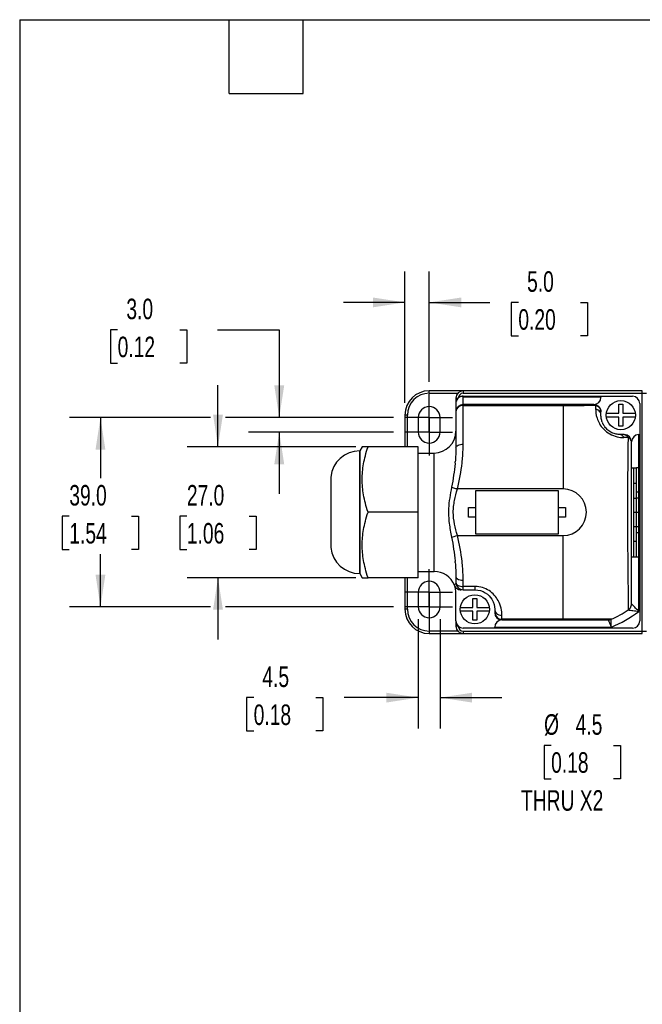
# Model space of a CAD drawing. Header units: millimetres. Extents: x 13 to 546, y 13 to 419.
# Tile 2 of 11: x 13 to 141, y 216 to 419. Entities that reach past the tile are written whole.
import ezdxf

# ---------------------------------------------------------------- set-up
doc = ezdxf.new("R2010")
doc.units = ezdxf.units.MM
doc.header["$LTSCALE"] = 2
doc.linetypes.add('SLD-Center', pattern=[19.05, 15.24, -1.27, 1.27, -1.27])
doc.linetypes.add('SLD-Solid', pattern=[0])
doc.layers.add('CENTER', color=40, linetype='SLD-Center')
doc.layers.add('DIMENSIONS', color=140, linetype='SLD-Solid', lineweight=25)
doc.layers.add('TEXT', color=140, linetype='SLD-Solid', lineweight=25)
doc.styles.add('SLDTEXTSTYLE0', font='TXT', dxfattribs={"width": 0.7})
doc.dimstyles.new('SLDDIMSTYLE0', dxfattribs={"dimtxt": 4.316016, "dimasz": 6.604, "dimexe": 0, "dimexo": 0.0625, "dimgap": 1.079004, "dimtad": 0, "dimtih": 1, "dimtoh": 1, "dimdec": 1, "dimrnd": 1e-09, "dimzin": 4, "dimdsep": 46, "dimtxsty": 'SLDTEXTSTYLE0', "dimsah": 1, "dimcen": 0.09, "dimadec": 0, "dimazin": 1, "dimtfac": 1, "dimtdec": 1, "dimtofl": 0, "dimtmove": 0, "dimatfit": 3, "dimfxl": 0, "dimfrac": 2, "dimtolj": 1, "dimtzin": 12, "dimarcsym": 0})
doc.dimstyles.new('SLDDIMSTYLE1', dxfattribs={"dimtxt": 4.316016, "dimasz": 6.604, "dimexe": 0, "dimexo": 0.0625, "dimgap": 1.079004, "dimtad": 0, "dimtih": 1, "dimtoh": 1, "dimdec": 1, "dimrnd": 1e-09, "dimzin": 12, "dimdsep": 46, "dimtxsty": 'SLDTEXTSTYLE0', "dimsah": 1, "dimcen": 0.09, "dimadec": 0, "dimazin": 3, "dimtfac": 1, "dimtdec": 1, "dimtmove": 0, "dimatfit": 0, "dimfxl": 0, "dimfrac": 2, "dimtolj": 1, "dimtzin": 12, "dimarcsym": 0})
doc.dimstyles.new('SLDDIMSTYLE3', dxfattribs={"dimtxt": 4.316016, "dimasz": 6.604, "dimexe": 0, "dimexo": 0.0625, "dimgap": 1.079004, "dimtad": 0, "dimtih": 1, "dimtoh": 1, "dimdec": 1, "dimrnd": 1e-09, "dimzin": 4, "dimdsep": 46, "dimtxsty": 'SLDTEXTSTYLE0', "dimsah": 1, "dimcen": 0.09, "dimadec": 0, "dimazin": 1, "dimtfac": 1, "dimtdec": 1, "dimtmove": 0, "dimatfit": 0, "dimfxl": 0, "dimfrac": 2, "dimtolj": 1, "dimtzin": 12, "dimarcsym": 0})
doc.dimstyles.new('SLDDIMSTYLE4', dxfattribs={"dimtxt": 4.316016, "dimasz": 6.604, "dimexe": 0, "dimexo": 0.0625, "dimgap": 1.079004, "dimtad": 0, "dimtih": 1, "dimtoh": 1, "dimdec": 1, "dimrnd": 1e-09, "dimzin": 12, "dimdsep": 46, "dimtxsty": 'SLDTEXTSTYLE0', "dimsah": 1, "dimcen": 0, "dimadec": 0, "dimazin": 3, "dimtfac": 1, "dimtdec": 1, "dimtofl": 0, "dimtmove": 0, "dimatfit": 3, "dimfxl": 0, "dimfrac": 2, "dimtolj": 1, "dimtzin": 12, "dimarcsym": 0})

# ---------------------------------------------------------------- blocks, each defined once
blk = doc.blocks.new('_D_11')
at = {"layer": 'DIMENSIONS'}
for p, q in [((169.52, 315.45), (155.55, 263.31)), ((122.24, 269.57), (120.79, 269.57)), ((120.79, 269.57), (120.79, 262.71)), ((135.07, 269.57), (136.52, 269.57)), ((136.52, 269.57), (136.52, 262.71)), ((120.79, 262.71), (122.24, 262.71)), ((136.52, 262.71), (135.07, 262.71)), ((155.55, 263.31), (144.44, 263.31))]:
    blk.add_line(p, q, dxfattribs=at)
blk.add_solid([(169.52, 315.45), (166.83, 309.34), (168.8, 308.81)], dxfattribs=at)
at = {"layer": 'DIMENSIONS', "char_height": 4.233, "attachment_point": 1, "style": 'SLDTEXTSTYLE0'}
for s, insert in [('%%c', (120.78, 276)), ('4.5', (127.29, 276)), ('0.18', (122.24, 268.17)), ('THRU X2', (116.04, 260.35))]:
    blk.add_mtext(s, dxfattribs=dict(at, insert=insert))
blk = doc.blocks.new('_D_12')
at = {"layer": 'DIMENSIONS'}
for p, q in [((52.05, 337.13), (23, 337.13)), ((29.35, 337.13), (29.35, 324.63)), ((89.78, 337.13), (55.1, 337.13)), ((22.93, 316.8), (21.48, 316.8)), ((21.48, 316.8), (21.48, 309.94)), ((35.76, 316.8), (37.21, 316.8)), ((37.21, 316.8), (37.21, 309.94)), ((21.48, 309.94), (22.93, 309.94)), ((29.35, 298.13), (29.35, 308.98)), ((37.21, 309.94), (35.76, 309.94)), ((52.05, 298.13), (23, 298.13)), ((89.78, 298.13), (55.1, 298.13))]:
    blk.add_line(p, q, dxfattribs=at)
for points in [[(29.35, 337.13), (28.33, 330.52), (30.36, 330.52)], [(29.35, 298.13), (30.36, 304.73), (28.33, 304.73)]]:
    blk.add_solid(points, dxfattribs=at)
at = {"layer": 'DIMENSIONS', "char_height": 4.233, "attachment_point": 1, "style": 'SLDTEXTSTYLE0'}
for s, insert in [('39.0', (22.93, 323.23)), ('1.54', (22.93, 315.4))]:
    blk.add_mtext(s, dxfattribs=dict(at, insert=insert))
blk = doc.blocks.new('_D_13')
at = {"layer": 'DIMENSIONS'}
for p, q in [((92.11, 340.17), (92.11, 367.2)), ((97.11, 344.46), (97.11, 367.2)), ((92.11, 360.85), (79.41, 360.85)), ((97.11, 360.85), (109.63, 360.85)), ((115.48, 360.85), (114.03, 360.85)), ((114.03, 360.85), (114.03, 353.99)), ((128.31, 360.85), (129.76, 360.85)), ((129.76, 360.85), (129.76, 353.99)), ((114.03, 353.99), (115.48, 353.99)), ((129.76, 353.99), (128.31, 353.99))]:
    blk.add_line(p, q, dxfattribs=at)
for points in [[(92.11, 360.85), (85.5, 361.86), (85.5, 359.83)], [(97.11, 360.85), (103.71, 359.83), (103.71, 361.86)]]:
    blk.add_solid(points, dxfattribs=at)
at = {"layer": 'DIMENSIONS', "char_height": 4.233, "attachment_point": 1, "style": 'SLDTEXTSTYLE0'}
for s, insert in [('5.0', (117.28, 367.27)), ('0.20', (115.48, 359.45))]:
    blk.add_mtext(s, dxfattribs=dict(at, insert=insert))
blk = doc.blocks.new('_D_14')
at = {"layer": 'DIMENSIONS'}
for p, q in [((32.89, 355.2), (31.44, 355.2)), ((31.44, 355.2), (31.44, 348.34)), ((45.72, 355.2), (47.17, 355.2)), ((47.17, 355.2), (47.17, 348.34)), ((53.5, 355.2), (66.2, 355.2)), ((66.2, 355.2), (66.2, 337.13)), ((31.44, 348.34), (32.89, 348.34)), ((47.17, 348.34), (45.72, 348.34)), ((89.78, 337.13), (59.85, 337.13)), ((89.78, 334.13), (59.85, 334.13)), ((66.2, 334.13), (66.2, 321.43))]:
    blk.add_line(p, q, dxfattribs=at)
for points in [[(66.2, 337.13), (67.22, 343.73), (65.18, 343.73)], [(66.2, 334.13), (65.18, 327.52), (67.22, 327.52)]]:
    blk.add_solid(points, dxfattribs=at)
at = {"layer": 'DIMENSIONS', "char_height": 4.233, "attachment_point": 1, "style": 'SLDTEXTSTYLE0'}
for s, insert in [('3.0', (34.69, 361.62)), ('0.12', (32.89, 353.8))]:
    blk.add_mtext(s, dxfattribs=dict(at, insert=insert))
blk = doc.blocks.new('_D_15')
at = {"layer": 'DIMENSIONS'}
for p, q in [((94.86, 295.59), (94.86, 273.07)), ((99.36, 295.59), (99.36, 273.07)), ((60.93, 279.42), (59.48, 279.42)), ((59.48, 279.42), (59.48, 272.56)), ((73.75, 279.42), (75.2, 279.42)), ((75.2, 279.42), (75.2, 272.56)), ((94.86, 279.42), (79.6, 279.42)), ((99.36, 279.42), (112.06, 279.42)), ((59.48, 272.56), (60.93, 272.56)), ((75.2, 272.56), (73.75, 272.56))]:
    blk.add_line(p, q, dxfattribs=at)
for points in [[(94.86, 279.42), (88.25, 280.43), (88.25, 278.4)], [(99.36, 279.42), (105.96, 278.4), (105.96, 280.43)]]:
    blk.add_solid(points, dxfattribs=at)
at = {"layer": 'DIMENSIONS', "char_height": 4.233, "attachment_point": 1, "style": 'SLDTEXTSTYLE0'}
for s, insert in [('4.5', (62.72, 285.84)), ('0.18', (60.93, 278.01))]:
    blk.add_mtext(s, dxfattribs=dict(at, insert=insert))
blk = doc.blocks.new('_D_16')
at = {"layer": 'DIMENSIONS'}
for p, q in [((53.57, 331.12), (53.57, 343.82)), ((81.97, 331.12), (47.22, 331.12)), ((47.16, 316.8), (45.71, 316.8)), ((45.71, 316.8), (45.71, 309.94)), ((59.99, 316.8), (61.44, 316.8)), ((61.44, 316.8), (61.44, 309.94)), ((45.71, 309.94), (47.16, 309.94)), ((61.44, 309.94), (59.99, 309.94)), ((81.97, 304.11), (47.22, 304.11)), ((53.57, 304.11), (53.57, 291.41))]:
    blk.add_line(p, q, dxfattribs=at)
for points in [[(53.57, 331.12), (54.59, 337.73), (52.56, 337.73)], [(53.57, 304.11), (52.56, 297.51), (54.59, 297.51)]]:
    blk.add_solid(points, dxfattribs=at)
at = {"layer": 'DIMENSIONS', "char_height": 4.233, "attachment_point": 1, "style": 'SLDTEXTSTYLE0'}
for s, insert in [('27.0', (47.16, 323.23)), ('1.06', (47.16, 315.4))]:
    blk.add_mtext(s, dxfattribs=dict(at, insert=insert))
blk = doc.blocks.new('SW_CENTERMARKSYMBOL_2')
at = {"layer": 'CENTER', "color": 0}
for p, q in [((0, 2.54), (0, 4.79)), ((0, 0), (0, 2.54)), ((-2.54, 0), (-4.79, 0)), ((0, 0), (-2.54, 0)), ((0, 0), (0, -2.54)), ((0, 0), (2.54, 0)), ((2.54, 0), (4.79, 0)), ((0, -2.54), (0, -4.79))]:
    blk.add_line(p, q, dxfattribs=at)
blk = doc.blocks.new('SW_CENTERMARKSYMBOL_3')
at = {"layer": 'CENTER', "color": 0}
for p, q in [((0, 2.54), (0, 4.79)), ((0, 0), (0, 2.54)), ((-2.54, 0), (-4.79, 0)), ((0, 0), (-2.54, 0)), ((0, 0), (0, -2.54)), ((0, 0), (2.54, 0)), ((2.54, 0), (4.79, 0)), ((0, -2.54), (0, -4.79))]:
    blk.add_line(p, q, dxfattribs=at)
blk = doc.blocks.new('SW_CENTERMARKSYMBOL_4')
at = {"layer": 'CENTER', "color": 0}
for p, q in [((0, 2.54), (0, 4.79)), ((0, 0), (0, 2.54)), ((-2.54, 0), (-4.79, 0)), ((0, 0), (-2.54, 0)), ((0, 0), (0, -2.54)), ((0, 0), (2.54, 0)), ((2.54, 0), (4.79, 0)), ((0, -2.54), (0, -4.79))]:
    blk.add_line(p, q, dxfattribs=at)
blk = doc.blocks.new('SW_CENTERMARKSYMBOL_5')
at = {"layer": 'CENTER', "color": 0}
for p, q in [((0, 2.54), (0, 4.79)), ((0, 0), (0, 2.54)), ((-2.54, 0), (-4.79, 0)), ((0, 0), (-2.54, 0)), ((0, 0), (0, -2.54)), ((0, 0), (2.54, 0)), ((2.54, 0), (4.79, 0)), ((0, -2.54), (0, -4.79))]:
    blk.add_line(p, q, dxfattribs=at)

msp = doc.modelspace()

# ---------------------------------------------------------------- linework, layer by layer
for p, q in [((97.11, 342.13), (97.11, 342.63)), ((104.11, 342.63), (97.11, 342.63)), ((97.11, 342.13), (102.99, 342.13)), ((102.61, 341.13), (102.61, 340.02)), ((102.61, 341.13), (103.11, 341.13)), ((104.11, 342.63), (104.11, 342.13)), ((141.01, 342.63), (104.11, 342.63)), ((104.11, 342.13), (141.01, 342.13)), ((104.11, 341.52), (132.51, 341.52)), ((132.51, 341.32), (104.11, 341.32)), ((104.11, 339.82), (104.11, 341.32)), ((132.51, 341.52), (132.51, 341.32)), ((132.51, 341.52), (139.01, 341.52)), ((141.01, 342.13), (141.01, 342.63)), ((141.01, 293.13), (141.01, 342.13)), ((141.01, 342.13), (141.91, 342.13)), ((102.61, 340.02), (102.61, 338.32)), ((104.11, 339.82), (104.11, 339.63)), ((124.71, 339.82), (104.11, 339.82)), ((104.11, 331.63), (104.11, 339.63)), ((104.11, 339.63), (124.71, 339.63)), ((124.71, 339.63), (124.71, 322.42)), ((136.21, 339.85), (137.01, 339.85)), ((136.21, 338.02), (136.21, 339.85)), ((137.01, 339.85), (137.01, 338.02)), ((140.51, 340.02), (140.51, 333.62)), ((92.11, 337.63), (92.11, 331.12)), ((92.61, 337.63), (92.11, 337.63)), ((92.61, 331.12), (92.61, 337.63)), ((94.86, 337.13), (94.86, 334.13)), ((99.36, 334.13), (99.36, 337.13)), ((102.61, 338.32), (102.61, 330.93)), ((132.51, 337.62), (132.51, 338.32)), ((133.63, 338.02), (136.21, 338.02)), ((136.21, 337.22), (133.63, 337.22)), ((136.21, 335.38), (136.21, 337.22)), ((137.01, 338.02), (139.58, 338.02)), ((139.58, 337.22), (137.01, 337.22)), ((137.01, 337.22), (137.01, 335.38)), ((137.01, 335.38), (136.21, 335.38)), ((137.31, 333.62), (136.51, 333.62)), ((140.31, 333.62), (140.51, 333.62)), ((140.31, 326.79), (140.31, 333.62)), ((140.51, 333.62), (140.51, 295.22)), ((83.3, 331.12), (82.81, 330.27)), ((94.81, 331.12), (84.51, 331.12)), ((94.81, 317.62), (94.81, 331.12)), ((102.61, 330.93), (102.6, 330.79)), ((82.81, 330.27), (82.78, 330.27)), ((82.78, 304.97), (82.78, 330.27)), ((82.81, 330.27), (82.81, 304.97)), ((94.81, 329.82), (98.11, 329.82)), ((98.11, 305.42), (98.11, 329.82)), ((138.81, 326.79), (139.31, 326.79)), ((139.31, 308.45), (139.31, 326.79)), ((139.31, 326.79), (139.81, 326.79)), ((139.81, 323.59), (139.81, 326.79)), ((140.31, 326.79), (139.81, 326.79)), ((140.31, 321.81), (140.31, 326.79)), ((76.81, 324.87), (76.81, 310.37)), ((139.31, 323.59), (139.81, 323.59)), ((139.81, 320.53), (139.81, 323.59)), ((124.71, 322.42), (102.91, 322.42)), ((106.71, 313.12), (106.71, 322.12)), ((106.71, 322.12), (123.71, 322.12)), ((123.71, 322.12), (123.71, 313.12)), ((139.81, 321.81), (140.31, 321.81)), ((139.81, 320.56), (140.31, 320.56)), ((140.31, 320.56), (140.31, 321.81)), ((140.31, 317.62), (140.31, 320.56)), ((105.21, 318.62), (106.71, 318.62)), ((105.21, 316.62), (105.21, 318.62)), ((123.71, 318.62), (125.21, 318.62)), ((125.21, 318.62), (125.21, 316.62)), ((139.31, 320.53), (139.81, 320.53)), ((139.81, 317.62), (139.81, 320.53)), ((94.81, 317.62), (84.51, 317.62)), ((94.81, 304.11), (94.81, 317.62)), ((106.71, 316.62), (105.21, 316.62)), ((125.21, 316.62), (123.71, 316.62)), ((139.31, 317.62), (139.81, 317.62)), ((139.81, 314.7), (139.81, 317.62)), ((139.81, 317.62), (140.31, 317.62)), ((140.31, 314.67), (140.31, 317.62)), ((139.31, 314.7), (139.81, 314.7)), ((139.81, 311.65), (139.81, 314.7)), ((139.81, 314.67), (140.31, 314.67)), ((140.31, 313.42), (140.31, 314.67)), ((102.91, 312.82), (124.71, 312.82)), ((123.71, 313.12), (106.71, 313.12)), ((124.71, 295.61), (124.71, 312.82)), ((139.81, 313.42), (140.31, 313.42)), ((140.31, 308.45), (140.31, 313.42)), ((139.31, 311.65), (139.81, 311.65)), ((139.81, 308.45), (139.81, 311.65)), ((138.81, 308.45), (139.31, 308.45)), ((139.31, 308.45), (139.81, 308.45)), ((139.81, 308.45), (140.31, 308.45)), ((140.31, 297.19), (140.31, 308.45)), ((82.78, 304.97), (82.81, 304.97)), ((82.81, 304.97), (83.3, 304.11)), ((94.81, 305.42), (98.11, 305.42)), ((94.81, 304.11), (84.51, 304.11)), ((92.11, 304.11), (92.11, 297.63)), ((92.61, 297.63), (92.61, 304.11)), ((102.61, 304.3), (102.61, 303.12)), ((104.11, 302.32), (104.11, 303.6)), ((106.61, 302.32), (104.11, 302.32)), ((104.11, 301.62), (104.11, 302.32)), ((94.86, 301.13), (94.86, 298.13)), ((99.36, 298.13), (99.36, 301.13)), ((102.61, 295.22), (102.61, 300.92)), ((104.11, 301.62), (106.61, 301.62)), ((106.11, 299.85), (106.91, 299.85)), ((106.11, 298.02), (106.11, 299.85)), ((106.91, 299.85), (106.91, 298.02)), ((92.61, 297.63), (92.11, 297.63)), ((103.53, 298.02), (106.11, 298.02)), ((106.11, 297.22), (103.53, 297.22)), ((106.11, 295.38), (106.11, 297.22)), ((106.91, 298.02), (109.48, 298.02)), ((106.91, 297.22), (106.91, 295.38)), ((109.48, 297.22), (106.91, 297.22)), ((110.61, 297.62), (110.61, 296.92)), ((112.11, 295.61), (112.11, 296.36)), ((102.61, 295.22), (102.61, 294.13)), ((106.91, 295.38), (106.11, 295.38)), ((124.71, 295.61), (112.11, 295.61)), ((112.11, 295.61), (112.11, 295.42)), ((112.11, 295.42), (124.71, 295.42)), ((102.99, 293.13), (97.11, 293.13)), ((97.11, 293.13), (97.11, 292.63)), ((97.11, 292.63), (104.11, 292.63)), ((103.08, 294.13), (102.61, 294.13)), ((110.61, 293.72), (104.11, 293.72)), ((104.11, 293.13), (104.11, 292.63)), ((104.11, 293.13), (141.01, 293.13)), ((104.11, 292.63), (141.01, 292.63)), ((110.61, 293.72), (110.61, 293.92)), ((110.61, 293.92), (134.65, 293.92)), ((139.01, 293.72), (110.61, 293.72)), ((141.01, 292.63), (141.01, 293.13)), ((141.01, 293.13), (141.91, 293.13))]:
    msp.add_line(p, q)
at = {"flags": 128}
msp.add_lwpolyline([(102.61, 303.12), (102.64, 302.96), (102.72, 302.81), (102.86, 302.67), (103.05, 302.55), (103.27, 302.45), (103.53, 302.38), (103.81, 302.33), (104.11, 302.32)], dxfattribs=at)
for centre in [(136.61, 337.62), (106.51, 297.62)]:
    msp.add_circle(centre, 3)
for centre, radius, start, end in [((97.11, 337.63), 5, 90, 180), ((97.11, 337.63), 4.5, 90, 180), ((104.11, 341.13), 1.5, 90, 180), ((104.11, 341.13), 1, 90, 179.538), ((104.11, 340.02), 1.5, 90, 97.1807), ((131.01, 341.32), 1.5, 270, 0), ((139.01, 340.02), 1.5, 0, 90), ((97.11, 337.13), 2.25, 0, 180), ((104.11, 338.32), 1.5, 90, 180), ((104.02, 338.22), 1.42, 86.4464, 175.9389), ((131.01, 338.32), 1.5, 0, 90), ((97.11, 334.13), 2.25, 180, 0), ((98.11, 334.32), 4.5, 270, 0), ((137.31, 332.12), 1.5, 0, 90), ((140.31, 332.12), 1.5, 90, 180), ((82.78, 324.27), 6, 90, 174.2608), ((124.71, 317.62), 4.8, 270, 90), ((82.78, 310.97), 6, 185.7392, 270), ((98.11, 300.92), 4.5, 21.5102, 90), ((97.11, 301.13), 2.25, 0, 180), ((98.11, 300.92), 4.5, 0, 21.5102), ((104.11, 303.12), 1.5, 180, 270), ((97.11, 297.63), 5, 180, 270), ((97.11, 297.63), 4.5, 180, 270), ((97.11, 298.13), 2.25, 180, 0), ((112.02, 297.02), 1.42, 184.0611, 273.5536), ((112.11, 296.92), 1.5, 180, 270), ((124.71, 317.62), 25.7, 292.7533, 307.3732), ((124.71, 317.62), 24.2, 294.3455, 303.681), ((104.11, 295.22), 1.5, 180, 270), ((112.11, 293.92), 1.5, 90, 180), ((139.01, 295.22), 1.5, 270, 0), ((104.11, 294.13), 1.5, 180, 270), ((104.11, 294.13), 1, 181.6271, 270)]:
    msp.add_arc(centre, radius, start, end)
for centre, major_axis, ratio, start_param, end_param in [((131.58, 332.94), (11.23, 0.12), 0.001259, 0.952389, 1.043154), ((98.14, 324.42), (2.42, 13.12), 0.286388, 5.022287, 5.039094), ((98.14, 310.81), (-2.42, 13.11), 0.286312, 4.385864, 4.402677), ((137.88, 297.35), (0.732, 0.477), 0.030466, 5.036931, 5.054469)]:
    msp.add_ellipse(centre, major_axis=major_axis, ratio=ratio, start_param=start_param, end_param=end_param)
for points, knots in [([(103.92, 341.51), (103.82, 341.49), (103.72, 341.47), (103.53, 341.41), (103.44, 341.37), (103.2, 341.23), (103.06, 341.11), (102.84, 340.84), (102.76, 340.69), (102.67, 340.45), (102.64, 340.37), (102.61, 340.19), (102.61, 340.11), (102.61, 340.02)], [0, 0, 0, 0, 0.125, 0.125, 0.25, 0.25, 0.5, 0.5, 0.75, 0.75, 0.875, 0.875, 1, 1, 1, 1]), ([(131.41, 339.65), (131.45, 339.64), (131.52, 339.62), (131.63, 339.58), (131.73, 339.53), (131.84, 339.47), (131.93, 339.41), (132.03, 339.33), (132.12, 339.25), (132.21, 339.15), (132.29, 339.04), (132.37, 338.9), (132.44, 338.74), (132.5, 338.54), (132.5, 338.39), (132.51, 338.32)], [0, 0, 0, 0, 0.058193, 0.117439, 0.177839, 0.239489, 0.302474, 0.366868, 0.432735, 0.500124, 0.573698, 0.66037, 0.760308, 0.87356, 1, 1, 1, 1]), ([(131.41, 338.89), (131.41, 338.37), (131.49, 337.42), (132.13, 335.89), (133, 334.7), (134.3, 333.68), (135.83, 333.09), (136.79, 333), (137.23, 333.01)], [-1.073342, -1.073342, -1.073342, -1.073342, -0.766673, -0.613338, -0.460004, -0.306669, -0.153335, 0, 0, 0, 0]), ([(132.51, 337.62), (132.51, 337.86), (132.32, 338.44), (131.77, 338.8), (131.41, 338.89)], [0, 0, 0, 0, 0.428571, 1, 1, 1, 1]), ([(132.78, 336.2), (132.74, 336.32), (132.63, 336.58), (132.56, 336.93), (132.51, 337.29), (132.51, 337.51), (132.51, 337.62)], [0, 0, 0, 0, 0.193177, 0.445122, 0.713707, 1, 1, 1, 1]), ([(136.51, 333.62), (136.23, 333.63), (135.82, 333.65), (135.21, 333.83), (134.77, 334), (134.34, 334.24), (133.95, 334.53), (133.6, 334.86), (133.32, 335.19), (133.09, 335.53), (132.91, 335.84), (132.85, 336.02), (132.82, 336.1)], [0, 0, 0, 0, 0.200789, 0.289503, 0.373643, 0.460063, 0.548577, 0.637265, 0.732518, 0.822805, 0.920187, 1, 1, 1, 1]), ([(137.31, 333.62), (137.33, 333.62), (137.39, 333.61), (137.47, 333.6), (137.54, 333.58), (137.6, 333.55), (137.65, 333.52), (137.7, 333.49), (137.78, 333.43), (137.88, 333.34), (138, 333.18), (138.06, 333.07), (138.09, 333.02)], [0, 0, 0, 0, 0.092805, 0.178557, 0.25717, 0.328614, 0.392901, 0.450075, 0.500205, 0.68403, 0.85045, 1, 1, 1, 1]), ([(84.51, 317.62), (84.07, 318.92), (83.78, 320.08), (83.39, 322.28), (83.3, 323.33), (83.3, 325.41), (83.39, 326.46), (83.78, 328.66), (84.07, 329.82), (84.51, 331.12)], [0, 0, 0, 0, 0.25, 0.25, 0.5, 0.5, 0.75, 0.75, 1, 1, 1, 1]), ([(84.51, 331.12), (84.29, 331.12), (83.88, 331.12), (83.5, 331.12), (83.31, 331.12), (83.32, 331.12), (83.32, 331.12)], [0, 0, 0, 0, 0.310811, 0.590842, 0.853394, 1, 1, 1, 1]), ([(102.6, 330.79), (102.6, 330.36), (102.59, 329.46), (102.51, 328.49), (102.47, 327.98)], [0, 0, 0, 0, 0.4741121, 1, 1, 1, 1]), ([(102.61, 330.93), (102.61, 331.02), (102.65, 331.12), (102.8, 331.29), (102.91, 331.36), (103.18, 331.49), (103.35, 331.55), (103.71, 331.62), (103.91, 331.63), (104.11, 331.63)], [0, 0, 0, 0, 0.25, 0.25, 0.5, 0.5, 0.75, 0.75, 1, 1, 1, 1]), ([(138.81, 298.74), (138.81, 299.08), (138.81, 299.72), (138.81, 301.47), (138.81, 302.59), (138.81, 305.17), (138.81, 306.63), (138.81, 308.97), (138.81, 309.77), (138.81, 311.4), (138.81, 313.05), (138.81, 314.74), (138.81, 316.43), (138.81, 317.28), (138.81, 319.83), (138.81, 321.53), (138.81, 324.84), (138.81, 326.46), (138.81, 329.49), (138.81, 330.91), (138.81, 332.12)], [0, 0, 0, 0, 0.125, 0.125, 0.25, 0.25, 0.375, 0.375, 0.4375, 0.4375, 0.5, 0.5625, 0.5625, 0.625, 0.625, 0.75, 0.75, 0.875, 0.875, 1, 1, 1, 1]), ([(102.91, 322.42), (103.36, 324.2), (103.78, 326.5), (103.98, 328.72), (104.01, 329.18)], [0, 0, 0, 0, 0.5107876, 0.645948, 0.645948, 0.645948, 0.645948]), ([(102.45, 327.76), (102.45, 327.72), (102.3, 326.13), (102.05, 324.43), (101.71, 322.75)], [0, 0, 0, 0, 0.0135505, 0.5243381, 0.5243381, 0.5243381, 0.5243381]), ([(101.71, 322.75), (101.44, 321.37), (100.98, 318.9), (101.16, 315.31), (101.53, 313.41), (101.71, 312.49)], [-0.9758928, -0.9758928, -0.9758928, -0.9758928, -0.557653, -0.2788265, 0, 0, 0, 0]), ([(101.71, 322.75), (101.83, 322.72), (102.17, 322.62), (102.64, 322.49), (102.91, 322.42)], [0, 0, 0, 0, 0.428571, 1, 1, 1, 1]), ([(102.91, 312.82), (102.7, 313.6), (102.48, 314.39), (102.17, 315.99), (102.08, 316.8), (102.07, 318.02), (102.09, 318.43), (102.18, 319.23), (102.38, 320.44), (102.7, 321.63), (102.91, 322.42)], [0, 0, 0, 0, 0.25, 0.25, 0.5, 0.5, 0.625, 0.625, 0.75, 1, 1, 1, 1]), ([(83.3, 310.87), (83.3, 311.91), (83.39, 312.95), (83.78, 315.16), (84.07, 316.32), (84.51, 317.62)], [0, 0, 0, 0, 0.5, 0.5, 1, 1, 1, 1]), ([(101.71, 312.49), (102.05, 310.8), (102.3, 309.11), (102.45, 307.51), (102.45, 307.47)], [0.3695385, 0.3695385, 0.3695385, 0.3695385, 0.880326, 0.8938781, 0.8938781, 0.8938781, 0.8938781]), ([(104.01, 306.06), (103.98, 306.51), (103.78, 308.74), (103.36, 311.04), (102.91, 312.82)], [0.2479293, 0.2479293, 0.2479293, 0.2479293, 0.3830906, 0.8938781, 0.8938781, 0.8938781, 0.8938781]), ([(84.51, 304.11), (84.07, 305.41), (83.78, 306.57), (83.39, 308.78), (83.3, 309.82), (83.3, 310.87)], [0, 0, 0, 0, 0.5, 0.5, 1, 1, 1, 1]), ([(83.32, 304.11), (83.32, 304.11), (83.3, 304.11), (83.48, 304.11), (83.86, 304.11), (84.28, 304.11), (84.51, 304.11)], [0, 0, 0, 0, 0.109826, 0.38357, 0.675263, 1, 1, 1, 1]), ([(102.61, 303.12), (102.61, 302.99), (102.45, 302.71), (102.29, 302.57), (102.29, 302.57)], [-0.8295554, -0.8295554, -0.8295554, -0.8295554, -0.4740317, 0, 0, 0, 0]), ([(102.29, 302.57), (102.42, 302.25), (102.83, 301.77), (103.43, 301.62), (103.69, 301.62)], [0, 0, 0, 0, 0.571429, 1, 1, 1, 1]), ([(102.61, 304.3), (102.61, 304.15), (102.88, 303.78), (103.66, 303.6), (104.11, 303.6)], [0, 0, 0, 0, 0.428571, 1, 1, 1, 1]), ([(112.11, 296.36), (112.11, 297.26), (111.81, 299.1), (109.64, 301.66), (107.62, 302.32), (106.61, 302.32)], [0, 0, 0, 0, 0.454318, 0.757196, 1.060075, 1.060075, 1.060075, 1.060075]), ([(106.61, 301.62), (106.61, 301.62), (106.61, 301.68), (106.61, 301.93), (106.61, 302.1), (106.61, 302.32)], [0, 0, 0, 0, 0.5, 0.5, 1, 1, 1, 1]), ([(106.61, 301.62), (107.34, 301.62), (108.82, 301.18), (110.39, 299.46), (110.61, 298.22), (110.61, 297.62)], [0, 0, 0, 0, 0.302879, 0.605757, 1.060075, 1.060075, 1.060075, 1.060075]), ([(138.14, 297.49), (138.17, 297.51), (138.23, 297.55), (138.3, 297.61), (138.37, 297.67), (138.42, 297.73), (138.49, 297.81), (138.57, 297.92), (138.66, 298.08), (138.73, 298.24), (138.77, 298.4), (138.8, 298.57), (138.81, 298.68), (138.81, 298.74)], [0, 0, 0, 0, 0.0755914, 0.1425345, 0.2008284, 0.2504692, 0.2914555, 0.4248326, 0.5425897, 0.6568879, 0.7712559, 0.8930217, 1, 1, 1, 1]), ([(140.31, 297.19), (140.31, 297.2), (140.3, 297.2), (140.01, 297.49), (139.56, 297.94), (138.98, 298.55), (138.81, 298.74), (138.81, 298.74)], [-0.4974177, -0.4974177, -0.4974177, -0.4974177, -0.4964885, -0.4964885, -0.2975214, -0.1980378, 0.0009293, 0.0009293, 0.0009293, 0.0009293]), ([(110.61, 297.62), (110.61, 297.34), (110.88, 296.68), (111.66, 296.36), (112.11, 296.36)], [0, 0, 0, 0, 0.428571, 1, 1, 1, 1]), ([(138.14, 297.49), (138.14, 297.49), (138.41, 297.45), (139.26, 297.34), (139.89, 297.25), (140.3, 297.19), (140.3, 297.19), (140.31, 297.19)], [-0.4974177, -0.4974177, -0.4974177, -0.4974177, -0.2984506, -0.1989671, 0, 0, 0.0009293, 0.0009293, 0.0009293, 0.0009293]), ([(134.68, 295.57), (134.01, 295.57), (131.24, 295.59), (127.06, 295.61), (124.71, 295.61)], [-7.03455, -7.03455, -7.03455, -7.03455, -6.535823, -5.870855, -5.870855, -5.870855, -5.870855]), ([(124.71, 295.42), (126.62, 295.42), (128.56, 295.42), (131.05, 295.42), (131.81, 295.42), (133.11, 295.42), (133.65, 295.42), (134.02, 295.42)], [0, 0, 0, 0, 0.5, 0.5, 0.75, 0.75, 1, 1, 1, 1]), ([(134.02, 295.42), (134.02, 295.42), (134.09, 295.26), (134.33, 294.7), (134.52, 294.23), (134.64, 293.92), (134.65, 293.92), (134.65, 293.92)], [-0.4738494, -0.4738494, -0.4738494, -0.4738494, -0.2848547, -0.1903574, -0.0013627, -0.0013627, 0, 0, 0, 0]), ([(134.65, 293.92), (134.65, 293.92), (134.65, 293.92), (134.64, 294.26), (134.64, 294.76), (134.64, 295.38), (134.64, 295.55), (134.64, 295.55)], [-0.4738494, -0.4738494, -0.4738494, -0.4738494, -0.4724868, -0.4724868, -0.2834921, -0.1889947, 0, 0, 0, 0])]:
    msp.add_open_spline(points, degree=3, knots=knots)
for points in [[(104.11, 341.32), (104.05, 341.38), (103.98, 341.44), (103.92, 341.51)], [(124.71, 339.63), (124.71, 339.75), (124.71, 339.82), (124.71, 339.82)], [(131.01, 339.82), (129.2, 339.82), (126.94, 339.82), (124.71, 339.82)], [(124.71, 339.63), (127.08, 339.63), (129.48, 339.64), (131.41, 339.65)], [(131.41, 339.65), (131.29, 339.76), (131.15, 339.82), (131.01, 339.82)], [(131.41, 339.65), (131.41, 339.42), (131.41, 339.17), (131.41, 338.89)], [(136.51, 333.62), (136.79, 333.62), (137.06, 333.38), (137.23, 333.01)], [(138.09, 333.02), (138.07, 331.53), (138.04, 327.97), (137.96, 321.96), (137.94, 315.8), (138.01, 309.69), (138.07, 303.97), (138.11, 299.54), (138.12, 297.89), (138.13, 297.48)], [(138.81, 332.12), (138.81, 332.3), (138.67, 332.66), (138.31, 332.92), (138.09, 333.02)], [(104.03, 329.4), (104.08, 330.16), (104.11, 330.91), (104.11, 331.63)], [(104.01, 329.18), (104.02, 329.25), (104.03, 329.33), (104.03, 329.4)], [(101.71, 312.49), (101.98, 312.56), (102.44, 312.69), (102.91, 312.82)], [(102.47, 307.26), (102.56, 306.22), (102.61, 305.23), (102.61, 304.3)], [(104.03, 305.84), (104.03, 305.91), (104.02, 305.98), (104.01, 306.06)], [(104.11, 303.6), (104.11, 304.32), (104.08, 305.07), (104.03, 305.84)], [(124.71, 295.42), (124.71, 295.42), (124.71, 295.48), (124.71, 295.61)], [(134.02, 295.42), (134.24, 295.42), (134.45, 295.46), (134.64, 295.55)], [(134.64, 295.55), (134.65, 295.56), (134.67, 295.56), (134.68, 295.57)]]:
    msp.add_open_spline(points, degree=3)
at = {"layer": 'TEXT'}
for p, q in [((12.7, 419.1), (546.1, 419.1)), ((12.7, 419.1), (12.7, 12.7)), ((55.88, 403.86), (55.88, 419.1)), ((71.12, 403.86), (71.12, 419.1)), ((55.88, 403.86), (71.12, 403.86))]:
    msp.add_line(p, q, dxfattribs=at)

# ---------------------------------------------------------------- block references
at = {"layer": 'CENTER'}
for name, p in [('SW_CENTERMARKSYMBOL_2', (97.11, 337.13)), ('SW_CENTERMARKSYMBOL_3', (97.11, 334.13)), ('SW_CENTERMARKSYMBOL_4', (97.11, 301.13)), ('SW_CENTERMARKSYMBOL_5', (97.11, 298.13))]:
    msp.add_blockref(name, p, dxfattribs=at)

# ---------------------------------------------------------------- dimensions: what is measured, and where the dimension line sits
at = {"layer": 'DIMENSIONS'}
for base, p1, p2, dimstyle, picture, middle in [((92.11, 360.85), (97.11, 341.92), (92.11, 337.63), 'SLDDIMSTYLE3', '_D_13', (121.9, 360.85)), ((94.86, 279.42), (99.36, 298.13), (94.86, 298.13), 'SLDDIMSTYLE1', '_D_15', (67.34, 279.42))]:
    dim = msp.add_linear_dim(base=base, p1=p1, p2=p2, dimstyle=dimstyle, dxfattribs=at)
    dim.commit()
    dim.dimension.update_dxf_attribs({"geometry": picture, "text_midpoint": middle, "dimtype": 160})
for base, p1, p2, dimstyle, picture, middle in [((66.2, 334.13), (92.32, 337.13), (92.32, 334.13), 'SLDDIMSTYLE3', '_D_14', (66.2, 355.2)), ((53.57, 304.11), (84.51, 331.12), (84.51, 304.11), 'SLDDIMSTYLE3', '_D_16', (53.57, 316.8)), ((29.35, 298.13), (92.32, 337.13), (92.32, 298.13), 'SLDDIMSTYLE0', '_D_12', (29.35, 316.8))]:
    dim = msp.add_linear_dim(base=base, p1=p1, p2=p2, angle=90, dimstyle=dimstyle, dxfattribs=at)
    dim.commit()
    dim.dimension.update_dxf_attribs({"geometry": picture, "text_midpoint": middle, "dimtype": 160})
dim = msp.add_diameter_dim_2p(p1=(170.69, 319.8), p2=(169.52, 315.45), text='<>\\PTHRU X2', dimstyle='SLDDIMSTYLE4', dxfattribs=at)
dim.commit()
dim.dimension.update_dxf_attribs({"geometry": '_D_11', "text_midpoint": (128.65, 266.14), "dimtype": 163})

doc.saveas('drawing.dxf')
